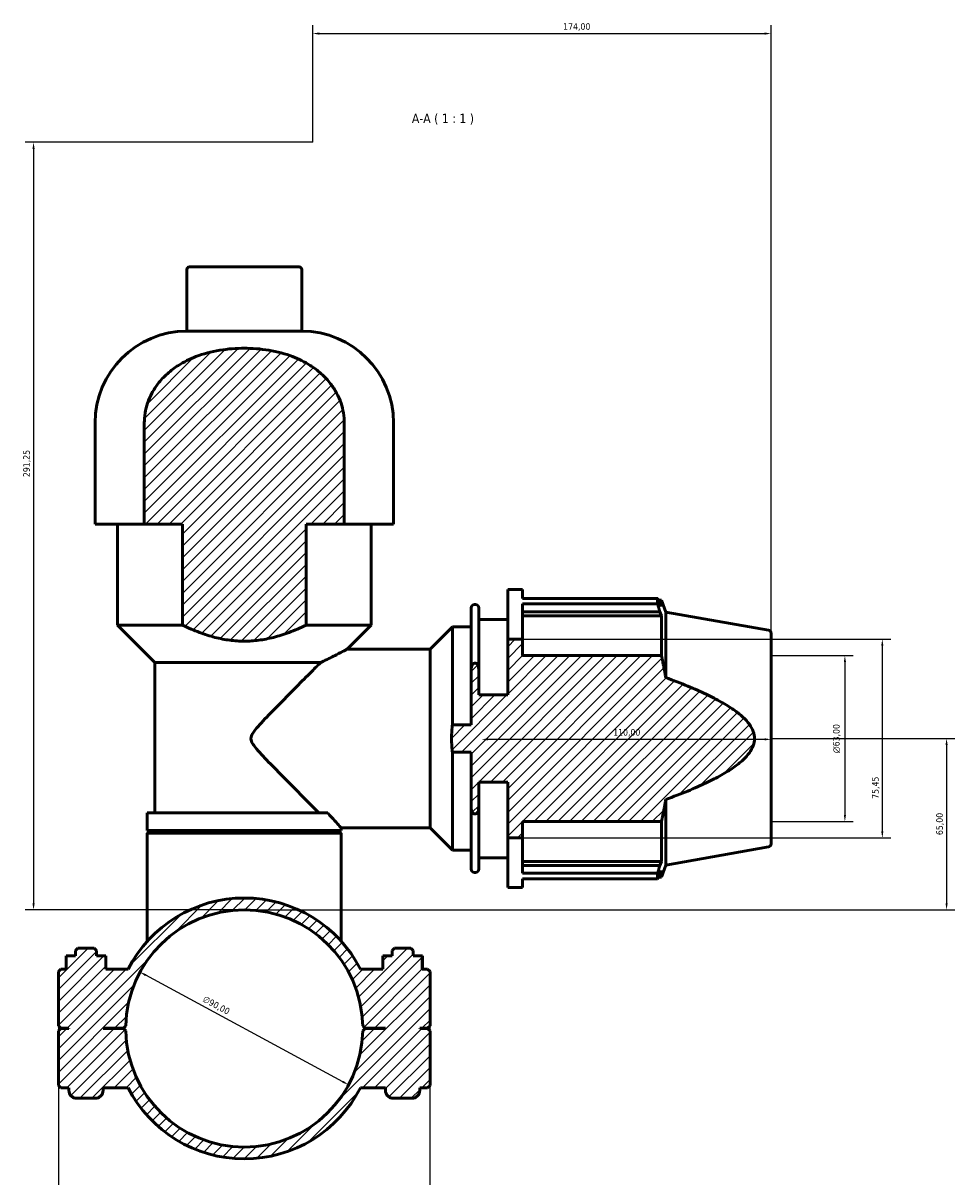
# Model space of a CAD drawing. Header units: millimetres. Extents: x 0 to 1057, y -24 to 1487.
# Tile 7 of 8: x 317 to 670, y 1049 to 1487. Entities that reach past the tile are written whole.
import ezdxf

# ---------------------------------------------------------------- set-up
doc = ezdxf.new("R2010")
doc.units = ezdxf.units.MM
for name, color, linetype, lineweight in [('Dimension (ISO)', 7, 'Continuous', 25), ('Hatch (ISO)', 7, 'Continuous', 18), ('Symbol (ISO)', 7, 'Continuous', 25), ('Visible (ISO)', 7, 'Continuous', 50)]:
    doc.layers.add(name, color=color, linetype=linetype, lineweight=lineweight)
doc.styles.add('Label Text (ISO)', font='tahoma.ttf')
doc.styles.add('Note Text (ISO)', font='tahoma.ttf')
doc.dimstyles.new('Default (ISO)', dxfattribs={"dimtxt": 2.5, "dimasz": 2.5, "dimexe": 3.175, "dimexo": 0, "dimgap": 0.762, "dimtad": 1, "dimrnd": 1e-08, "dimzin": 0, "dimtxsty": 'Note Text (ISO)', "dimcen": 0.09, "dimdle": 10, "dimclrd": 256, "dimclre": 256, "dimclrt": 232, "dimazin": 0, "dimtfac": 1.40208, "dimtmove": 0, "dimatfit": 3, "dimfxl": 1, "dimtolj": 1, "dimtzin": 0, "dimlwd": -1, "dimlwe": -1, "dimarcsym": 0})

# ---------------------------------------------------------------- blocks, each defined once
blk = doc.blocks.new('*D7')
at = {"layer": 'Defpoints', "color": 0, "transparency": 16777216}
for p in [(360.94, 1126.93), (440.12, 1084.13)]:
    blk.add_point(p, dxfattribs=at)
at = {"layer": 'Dimension (ISO)', "transparency": 16777216}
blk.add_line((437.92, 1085.32), (363.14, 1125.74), dxfattribs=at)
blk.add_arc((400.53, 1105.53), 45, 123.6824, 155.6469, dxfattribs=at)
for points in [[(363.34, 1126.11), (362.94, 1125.37), (360.94, 1126.93)], [(438.12, 1085.68), (437.72, 1084.95), (440.12, 1084.13)]]:
    blk.add_solid(points, dxfattribs=at)
at = {"layer": 'Dimension (ISO)', "color": 232, "true_color": 0xca0064, "transparency": 16777216, "insert": (385.68, 1118.08), "char_height": 2.5, "attachment_point": 1, "rotation": 331.6046, "style": 'Note Text (ISO)'}
blk.add_mtext('\\A1;∅90,00', dxfattribs=at)
blk = doc.blocks.new('*D8')
at = {"layer": 'Defpoints', "color": 0, "transparency": 16777216}
for p in [(426.53, 1441.78), (320.53, 1150.53), (400.54, 1150.53)]:
    blk.add_point(p, dxfattribs=at)
at = {"layer": 'Dimension (ISO)', "transparency": 16777216}
for p, q in [((426.53, 1441.78), (317.36, 1441.78)), ((320.53, 1439.28), (320.53, 1153.03)), ((400.54, 1150.53), (317.36, 1150.53))]:
    blk.add_line(p, q, dxfattribs=at)
for points in [[(320.11, 1439.28), (320.95, 1439.28), (320.53, 1441.78)], [(320.11, 1153.03), (320.95, 1153.03), (320.53, 1150.53)]]:
    blk.add_solid(points, dxfattribs=at)
at = {"layer": 'Dimension (ISO)', "color": 232, "true_color": 0xca0064, "transparency": 16777216, "insert": (316.6, 1314.75), "char_height": 2.5, "attachment_point": 1, "rotation": 90, "style": 'Note Text (ISO)'}
blk.add_mtext('\\A1;291,25', dxfattribs=at)
blk = doc.blocks.new('*D9')
at = {"layer": 'Defpoints', "color": 0, "transparency": 16777216}
for p in [(600.53, 1215.53), (400.54, 1150.53), (667.13, 1150.53)]:
    blk.add_point(p, dxfattribs=at)
at = {"layer": 'Dimension (ISO)', "transparency": 16777216}
for p, q in [((600.53, 1215.53), (670.3, 1215.53)), ((667.13, 1213.03), (667.13, 1153.03)), ((400.54, 1150.53), (670.3, 1150.53))]:
    blk.add_line(p, q, dxfattribs=at)
for points in [[(666.71, 1213.03), (667.55, 1213.03), (667.13, 1215.53)], [(666.71, 1153.03), (667.55, 1153.03), (667.13, 1150.53)]]:
    blk.add_solid(points, dxfattribs=at)
at = {"layer": 'Dimension (ISO)', "color": 232, "true_color": 0xca0064, "transparency": 16777216, "insert": (663.2, 1178.9), "char_height": 2.5, "attachment_point": 1, "rotation": 90, "style": 'Note Text (ISO)'}
blk.add_mtext('\\A1;65,00', dxfattribs=at)
blk = doc.blocks.new('*D10')
at = {"layer": 'Defpoints', "color": 0, "transparency": 16777216}
for p in [(490.53, 1215.53), (490.53, 1215.23), (600.53, 1215.53)]:
    blk.add_point(p, dxfattribs=at)
at = {"layer": 'Dimension (ISO)', "transparency": 16777216}
blk.add_line((598.03, 1215.23), (493.03, 1215.23), dxfattribs=at)
for points in [[(493.03, 1215.64), (493.03, 1214.81), (490.53, 1215.23)], [(598.03, 1215.64), (598.03, 1214.81), (600.53, 1215.23)]]:
    blk.add_solid(points, dxfattribs=at)
at = {"layer": 'Dimension (ISO)', "color": 232, "true_color": 0xca0064, "transparency": 16777216, "insert": (540.58, 1219.16), "char_height": 2.5, "attachment_point": 1, "style": 'Note Text (ISO)'}
blk.add_mtext('\\A1;110,00', dxfattribs=at)
blk = doc.blocks.new('*D11')
at = {"layer": 'Defpoints', "color": 0, "transparency": 16777216}
for p in [(600.53, 1247.03), (600.53, 1184.03), (628.53, 1184.03)]:
    blk.add_point(p, dxfattribs=at)
at = {"layer": 'Dimension (ISO)', "transparency": 16777216}
for p, q in [((600.53, 1247.03), (631.71, 1247.03)), ((628.53, 1244.53), (628.53, 1186.53)), ((600.53, 1184.03), (631.71, 1184.03))]:
    blk.add_line(p, q, dxfattribs=at)
for points in [[(628.12, 1244.53), (628.95, 1244.53), (628.53, 1247.03)], [(628.12, 1186.53), (628.95, 1186.53), (628.53, 1184.03)]]:
    blk.add_solid(points, dxfattribs=at)
at = {"layer": 'Dimension (ISO)', "color": 232, "true_color": 0xca0064, "transparency": 16777216, "insert": (624.01, 1209.98), "char_height": 2.5, "attachment_point": 1, "rotation": 90, "style": 'Note Text (ISO)'}
blk.add_mtext('\\A1;\\fAIGDT|b0|i0;\\H2.5000;\\ln\\fTahoma|b0|i0;\\H2.5000;63,00', dxfattribs=at)
blk = doc.blocks.new('*D12')
at = {"layer": 'Defpoints', "color": 0, "transparency": 16777216}
for p in [(506.18, 1253.26), (506.18, 1177.81), (642.74, 1177.81)]:
    blk.add_point(p, dxfattribs=at)
at = {"layer": 'Dimension (ISO)', "transparency": 16777216}
for p, q in [((506.18, 1253.26), (645.91, 1253.26)), ((642.74, 1250.76), (642.74, 1180.31)), ((506.18, 1177.81), (645.91, 1177.81))]:
    blk.add_line(p, q, dxfattribs=at)
for points in [[(642.32, 1250.76), (643.15, 1250.76), (642.74, 1253.26)], [(642.32, 1180.31), (643.15, 1180.31), (642.74, 1177.81)]]:
    blk.add_solid(points, dxfattribs=at)
at = {"layer": 'Dimension (ISO)', "color": 232, "true_color": 0xca0064, "transparency": 16777216, "insert": (638.85, 1192.65), "char_height": 2.5, "attachment_point": 1, "rotation": 90, "style": 'Note Text (ISO)'}
blk.add_mtext('\\A1;75,45', dxfattribs=at)
blk = doc.blocks.new('*D13')
at = {"layer": 'Defpoints', "color": 0, "transparency": 16777216}
for p in [(330.03, 1106.48), (471.03, 1106.48), (330.03, 976.48)]:
    blk.add_point(p, dxfattribs=at)
at = {"layer": 'Dimension (ISO)', "transparency": 16777216}
for p, q in [((330.03, 1106.48), (330.03, 973.31)), ((471.03, 1106.48), (471.03, 973.31)), ((468.53, 976.48), (332.53, 976.48))]:
    blk.add_line(p, q, dxfattribs=at)
for points in [[(332.53, 976.9), (332.53, 976.06), (330.03, 976.48)], [(468.53, 976.9), (468.53, 976.06), (471.03, 976.48)]]:
    blk.add_solid(points, dxfattribs=at)
at = {"layer": 'Dimension (ISO)', "color": 232, "true_color": 0xca0064, "transparency": 16777216, "insert": (343.58, 980.41), "char_height": 2.5, "attachment_point": 1, "style": 'Note Text (ISO)'}
blk.add_mtext('\\A1;141,00', dxfattribs=at)
blk = doc.blocks.new('*D15')
at = {"layer": 'Defpoints', "color": 0, "transparency": 16777216}
for p in [(600.53, 1483.04), (426.53, 1441.78), (600.53, 1247.03)]:
    blk.add_point(p, dxfattribs=at)
at = {"layer": 'Dimension (ISO)', "transparency": 16777216}
for p, q in [((426.53, 1441.78), (426.53, 1486.21)), ((600.53, 1247.03), (600.53, 1486.21)), ((429.03, 1483.04), (598.03, 1483.04))]:
    blk.add_line(p, q, dxfattribs=at)
for points in [[(429.03, 1483.46), (429.03, 1482.62), (426.53, 1483.04)], [(598.03, 1483.46), (598.03, 1482.62), (600.53, 1483.04)]]:
    blk.add_solid(points, dxfattribs=at)
at = {"layer": 'Dimension (ISO)', "color": 232, "true_color": 0xca0064, "transparency": 16777216, "insert": (521.58, 1486.97), "char_height": 2.5, "attachment_point": 1, "style": 'Note Text (ISO)'}
blk.add_mtext('\\A1;174,00', dxfattribs=at)

msp = doc.modelspace()

# ---------------------------------------------------------------- hatches: boundary and pattern name
at = {"layer": 'Hatch (ISO)'}
h = msp.add_hatch(dxfattribs=at)
h.set_pattern_fill('ANSI31', color=256, scale=25.4, style=0)
h.set_pattern_definition([(45, (0, 0), (-2.245064, 2.245064), [])])
edge = h.paths.add_edge_path()
edge.add_spline(control_points=[(377.076, 1258.588), (400.531, 1247.165), (423.986, 1258.588)], knot_values=[0, 0, 0, 4.8469029, 4.8469029, 4.8469029], weights=[1, 1.1449795, 1], degree=2, periodic=0)
edge.add_line((423.986, 1258.588), (423.986, 1296.931))
edge.add_line((423.986, 1296.931), (438.49, 1296.931))
edge.add_line((438.49, 1296.931), (438.49, 1335.274))
edge.add_spline(control_points=[(438.49, 1335.274), (438.49, 1336.477), (438.391, 1337.794), (437.962, 1340.389), (437.633, 1341.668), (436.83, 1344.053), (436.263, 1345.377), (434.902, 1347.904), (434.107, 1349.107), (432.305, 1351.455), (431.082, 1352.784), (428.403, 1355.186), (426.948, 1356.26), (424.572, 1357.768), (423.456, 1358.4), (421.162, 1359.538), (419.983, 1360.046), (416.145, 1361.514), (413.033, 1362.349), (406.696, 1363.407), (403.474, 1363.638), (397.589, 1363.638), (394.366, 1363.407), (388.03, 1362.349), (384.917, 1361.514), (381.079, 1360.046), (379.901, 1359.538), (377.606, 1358.4), (376.49, 1357.768), (374.114, 1356.26), (372.66, 1355.186), (369.981, 1352.784), (368.758, 1351.455), (366.955, 1349.107), (366.161, 1347.904), (364.799, 1345.377), (364.233, 1344.053), (363.43, 1341.668), (363.1, 1340.389), (362.672, 1337.794), (362.572, 1336.477), (362.572, 1335.274)], knot_values=[4.9635401, 4.9635401, 4.9635401, 4.9635401, 5.3244552, 5.3244552, 5.6853703, 5.6853703, 6.0792499, 6.0792499, 6.4731296, 6.4731296, 6.9672338, 6.9672338, 7.461338, 7.461338, 7.8114333, 7.8114333, 8.1615285, 8.1615285, 9.0443044, 9.0443044, 9.9270803, 9.9270803, 10.8098562, 10.8098562, 11.692632, 11.692632, 12.0427273, 12.0427273, 12.3928225, 12.3928225, 12.8869268, 12.8869268, 13.381031, 13.381031, 13.7749106, 13.7749106, 14.1687903, 14.1687903, 14.5297054, 14.5297054, 14.8906204, 14.8906204, 14.8906204, 14.8906204], degree=3, periodic=0)
edge.add_line((362.572, 1335.274), (362.572, 1296.931))
edge.add_line((362.572, 1296.931), (377.076, 1296.931))
edge.add_line((377.076, 1296.931), (377.076, 1258.588))
edge = h.paths.add_edge_path()
edge.add_spline(control_points=[(479.531, 1220.69), (478.903, 1215.531), (479.531, 1210.372)], knot_values=[0, 0, 0, 1.033711, 1.033711, 1.033711], weights=[1, 1.0074943, 1], degree=2, periodic=0)
edge.add_line((479.531, 1210.372), (486.674, 1210.372))
edge.add_line((486.674, 1210.372), (486.674, 1189.26))
edge.add_spline(control_points=[(486.674, 1189.26), (486.674, 1188.722), (486.783, 1188.086), (487.149, 1187.423), (487.311, 1187.216), (487.558, 1187.052), (487.642, 1187.01), (487.783, 1186.966), (487.865, 1186.953), (487.934, 1186.953)], knot_values=[-0.2713114, -0.2713114, -0.2713114, -0.2713114, -0.1098914, -0.1098914, -0.0441717, -0.0441717, -0.0207798, -0.0207798, 0, 0, 0, 0], degree=3, periodic=0)
edge.add_line((487.934, 1186.953), (488.271, 1186.953))
edge.add_spline(control_points=[(488.271, 1186.953), (488.399, 1186.953), (488.545, 1186.997), (488.807, 1187.147), (488.953, 1187.298), (489.198, 1187.647), (489.316, 1187.925), (489.482, 1188.5), (489.531, 1188.914), (489.531, 1189.26)], knot_values=[0, 0, 0, 0, 0.0382137, 0.0382137, 0.090668, 0.090668, 0.1661868, 0.1661868, 0.2702459, 0.2702459, 0.2702459, 0.2702459], degree=3, periodic=0)
edge.add_line((489.531, 1189.26), (489.531, 1198.978))
edge.add_line((489.531, 1198.978), (500.531, 1198.978))
edge.add_line((500.531, 1198.978), (500.531, 1177.805))
edge.add_line((500.531, 1177.805), (506.181, 1177.805))
edge.add_line((506.181, 1177.805), (506.181, 1184.036))
edge.add_line((506.181, 1184.036), (558.878, 1184.036))
edge.add_spline(control_points=[(558.878, 1184.036), (559.831, 1188.404), (560.531, 1192.395)], knot_values=[0.6068888, 0.6068888, 0.6068888, 1.4915869, 1.4915869, 1.4915869], weights=[1.0047736, 1.0058662, 1], degree=2, periodic=0)
edge.add_spline(control_points=[(560.531, 1192.395), (623.77, 1215.531), (560.531, 1238.667)], knot_values=[0, 0, 0, 8.1764742, 8.1764742, 8.1764742], weights=[1, 1.1413057, 1], degree=2, periodic=0)
edge.add_spline(control_points=[(560.531, 1238.667), (559.831, 1242.658), (558.878, 1247.026)], knot_values=[0, 0, 0, 0.8846981, 0.8846981, 0.8846981], weights=[1, 1.0058662, 1.0047736], degree=2, periodic=0)
edge.add_line((558.878, 1247.026), (506.181, 1247.026))
edge.add_line((506.181, 1247.026), (506.181, 1253.257))
edge.add_line((506.181, 1253.257), (500.531, 1253.257))
edge.add_line((500.531, 1253.257), (500.531, 1232.084))
edge.add_line((500.531, 1232.084), (489.531, 1232.084))
edge.add_line((489.531, 1232.084), (489.531, 1241.801))
edge.add_spline(control_points=[(489.531, 1241.801), (489.531, 1242.148), (489.482, 1242.562), (489.316, 1243.137), (489.198, 1243.415), (488.953, 1243.764), (488.807, 1243.915), (488.545, 1244.065), (488.399, 1244.109), (488.271, 1244.109)], knot_values=[-0.2702459, -0.2702459, -0.2702459, -0.2702459, -0.1661868, -0.1661868, -0.090668, -0.090668, -0.0382137, -0.0382137, 0, 0, 0, 0], degree=3, periodic=0)
edge.add_line((488.271, 1244.109), (487.934, 1244.109))
edge.add_spline(control_points=[(487.934, 1244.109), (487.865, 1244.109), (487.783, 1244.096), (487.642, 1244.052), (487.558, 1244.01), (487.311, 1243.846), (487.149, 1243.639), (486.783, 1242.976), (486.674, 1242.34), (486.674, 1241.801)], knot_values=[0, 0, 0, 0, 0.0207798, 0.0207798, 0.0441717, 0.0441717, 0.1098914, 0.1098914, 0.2713114, 0.2713114, 0.2713114, 0.2713114], degree=3, periodic=0)
edge.add_line((486.674, 1241.801), (486.674, 1220.69))
edge.add_line((486.674, 1220.69), (479.531, 1220.69))
edge = h.paths.add_edge_path()
edge.add_line((330.031, 1106.481), (330.931, 1105.581))
edge.add_line((330.931, 1105.581), (333.931, 1105.581))
edge.add_line((333.931, 1105.581), (333.931, 1105.481))
edge.add_line((333.931, 1105.481), (330.931, 1105.481))
edge.add_line((330.931, 1105.481), (330.031, 1104.581))
edge.add_line((330.031, 1104.581), (330.031, 1083.931))
edge.add_line((330.031, 1083.931), (330.931, 1083.031))
edge.add_line((330.931, 1083.031), (333.931, 1083.031))
edge.add_line((333.931, 1083.031), (333.931, 1082.031))
edge.add_spline(control_points=[(333.931, 1082.031), (333.931, 1081.661), (334.018, 1081.225), (334.301, 1080.541), (334.548, 1080.171), (335.072, 1079.648), (335.441, 1079.401), (336.125, 1079.118), (336.561, 1079.031), (336.931, 1079.031)], knot_values=[0, 0, 0, 0, 0.1110711, 0.1110711, 0.2221434, 0.2221434, 0.3332178, 0.3332178, 0.4442973, 0.4442973, 0.4442973, 0.4442973], degree=3, periodic=0)
edge.add_line((336.931, 1079.031), (343.931, 1079.031))
edge.add_spline(control_points=[(343.931, 1079.031), (344.301, 1079.031), (344.737, 1079.118), (345.421, 1079.401), (345.791, 1079.648), (346.314, 1080.171), (346.561, 1080.541), (346.844, 1081.225), (346.931, 1081.661), (346.931, 1082.031)], knot_values=[-0.4442973, -0.4442973, -0.4442973, -0.4442973, -0.3332178, -0.3332178, -0.2221434, -0.2221434, -0.1110711, -0.1110711, 0, 0, 0, 0], degree=3, periodic=0)
edge.add_line((346.931, 1082.031), (346.931, 1083.031))
edge.add_line((346.931, 1083.031), (356.44, 1083.031))
edge.add_ellipse((400.531, 1105.531), major_axis=(-44.091, -22.5), ratio=1, start_angle=0, end_angle=125.92862)
edge.add_line((444.622, 1083.031), (454.131, 1083.031))
edge.add_line((454.131, 1083.031), (454.131, 1082.031))
edge.add_spline(control_points=[(454.131, 1082.031), (454.131, 1081.661), (454.218, 1081.225), (454.501, 1080.541), (454.748, 1080.171), (455.272, 1079.648), (455.641, 1079.401), (456.325, 1079.118), (456.761, 1079.031), (457.131, 1079.031)], knot_values=[0, 0, 0, 0, 0.1110711, 0.1110711, 0.2221434, 0.2221434, 0.3332178, 0.3332178, 0.4442973, 0.4442973, 0.4442973, 0.4442973], degree=3, periodic=0)
edge.add_line((457.131, 1079.031), (464.131, 1079.031))
edge.add_spline(control_points=[(464.131, 1079.031), (464.501, 1079.031), (464.937, 1079.118), (465.621, 1079.401), (465.991, 1079.648), (466.514, 1080.171), (466.761, 1080.541), (467.044, 1081.225), (467.131, 1081.661), (467.131, 1082.031)], knot_values=[-0.4442973, -0.4442973, -0.4442973, -0.4442973, -0.3332178, -0.3332178, -0.2221434, -0.2221434, -0.1110711, -0.1110711, 0, 0, 0, 0], degree=3, periodic=0)
edge.add_line((467.131, 1082.031), (467.131, 1083.031))
edge.add_line((467.131, 1083.031), (470.131, 1083.031))
edge.add_line((470.131, 1083.031), (471.031, 1083.931))
edge.add_line((471.031, 1083.931), (471.031, 1104.581))
edge.add_line((471.031, 1104.581), (470.131, 1105.481))
edge.add_line((470.131, 1105.481), (467.131, 1105.481))
edge.add_line((467.131, 1105.481), (467.131, 1105.581))
edge.add_line((467.131, 1105.581), (470.131, 1105.581))
edge.add_line((470.131, 1105.581), (471.031, 1106.481))
edge.add_line((471.031, 1106.481), (471.031, 1127.131))
edge.add_line((471.031, 1127.131), (470.131, 1128.031))
edge.add_line((470.131, 1128.031), (468.091, 1128.031))
edge.add_line((468.091, 1128.031), (468.091, 1133.031))
edge.add_line((468.091, 1133.031), (464.631, 1133.031))
edge.add_line((464.631, 1133.031), (464.631, 1135.131))
edge.add_line((464.631, 1135.131), (463.731, 1136.031))
edge.add_line((463.731, 1136.031), (457.531, 1136.031))
edge.add_line((457.531, 1136.031), (456.631, 1135.131))
edge.add_line((456.631, 1135.131), (456.631, 1133.031))
edge.add_line((456.631, 1133.031), (453.126, 1133.031))
edge.add_line((453.126, 1133.031), (453.126, 1128.031))
edge.add_line((453.126, 1128.031), (444.622, 1128.031))
edge.add_ellipse((400.531, 1105.531), major_axis=(44.091, 22.5), ratio=1, start_angle=0, end_angle=125.92862)
edge.add_line((356.44, 1128.031), (347.937, 1128.031))
edge.add_line((347.937, 1128.031), (347.937, 1133.031))
edge.add_line((347.937, 1133.031), (344.431, 1133.031))
edge.add_line((344.431, 1133.031), (344.431, 1135.131))
edge.add_line((344.431, 1135.131), (343.531, 1136.031))
edge.add_line((343.531, 1136.031), (337.331, 1136.031))
edge.add_line((337.331, 1136.031), (336.431, 1135.131))
edge.add_line((336.431, 1135.131), (336.431, 1133.031))
edge.add_line((336.431, 1133.031), (332.972, 1133.031))
edge.add_line((332.972, 1133.031), (332.972, 1128.031))
edge.add_line((332.972, 1128.031), (330.931, 1128.031))
edge.add_line((330.931, 1128.031), (330.031, 1127.131))
edge.add_line((330.031, 1127.131), (330.031, 1106.481))
edge = h.paths.add_edge_path(flags=0)
edge.add_ellipse((400.531, 1105.531), major_axis=(-44.99, 0.95), ratio=1, start_angle=182.41919, end_angle=360)
edge.add_line((355.541, 1106.481), (354.631, 1105.581))
edge.add_line((354.631, 1105.581), (346.931, 1105.581))
edge.add_line((346.931, 1105.581), (346.931, 1105.481))
edge.add_line((346.931, 1105.481), (354.631, 1105.481))
edge.add_line((354.631, 1105.481), (355.541, 1104.581))
edge.add_ellipse((400.531, 1105.531), major_axis=(44.99, -0.95), ratio=1, start_angle=182.41919, end_angle=360)
edge.add_line((445.521, 1104.581), (446.431, 1105.481))
edge.add_line((446.431, 1105.481), (454.131, 1105.481))
edge.add_line((454.131, 1105.481), (454.131, 1105.581))
edge.add_line((454.131, 1105.581), (446.431, 1105.581))
edge.add_line((446.431, 1105.581), (445.521, 1106.481))

# ---------------------------------------------------------------- linework, layer by layer
at = {"layer": 'Visible (ISO)'}
for p, q in [((378.732, 1370.131), (378.732, 1393.531)), ((379.732, 1394.531), (421.33, 1394.531)), ((422.33, 1370.131), (422.33, 1393.531)), ((422.33, 1370.131), (378.732, 1370.131)), ((343.875, 1296.931), (343.875, 1335.274)), ((362.572, 1335.274), (362.572, 1296.931)), ((438.49, 1296.931), (438.49, 1335.274)), ((457.187, 1296.931), (457.187, 1335.274)), ((362.572, 1296.931), (343.875, 1296.931)), ((352.374, 1258.588), (352.374, 1296.931)), ((362.572, 1296.931), (377.076, 1296.931)), ((377.076, 1296.931), (377.076, 1258.588)), ((423.986, 1258.588), (423.986, 1296.931)), ((423.986, 1296.931), (438.49, 1296.931)), ((457.187, 1296.931), (438.49, 1296.931)), ((448.689, 1258.588), (448.689, 1296.931)), ((500.531, 1253.257), (500.531, 1272.031)), ((500.531, 1272.031), (506.181, 1272.031)), ((506.181, 1268.693), (506.181, 1272.031)), ((487.934, 1266.381), (488.271, 1266.381)), ((506.181, 1268.693), (557.439, 1268.693)), ((557.439, 1266.65), (506.181, 1266.65)), ((506.181, 1253.257), (506.181, 1266.65)), ((557.439, 1266.65), (557.439, 1268.693)), ((557.797, 1268.076), (558.878, 1268.076)), ((558.878, 1265.644), (558.261, 1267.261)), ((560.531, 1263.534), (558.878, 1268.076)), ((558.878, 1265.644), (558.878, 1268.076)), ((486.674, 1241.801), (486.674, 1265.121)), ((489.531, 1265.121), (489.531, 1241.801)), ((506.181, 1263.642), (558.261, 1263.642)), ((506.181, 1262.139), (558.878, 1262.139)), ((558.261, 1263.642), (558.878, 1262.139)), ((558.878, 1247.026), (558.878, 1262.139)), ((560.531, 1238.667), (560.531, 1263.534)), ((599.49, 1256.665), (560.531, 1263.534)), ((377.076, 1258.588), (352.374, 1258.588)), ((366.538, 1244.424), (352.374, 1258.588)), ((448.689, 1258.588), (423.986, 1258.588)), ((439.532, 1249.431), (448.689, 1258.588)), ((471.056, 1249.431), (479.531, 1257.906)), ((479.531, 1220.69), (479.531, 1257.906)), ((479.531, 1257.906), (486.674, 1257.906)), ((489.531, 1260.731), (500.531, 1260.731)), ((506.181, 1253.257), (500.531, 1253.257)), ((500.531, 1253.257), (500.531, 1232.084)), ((506.181, 1247.026), (506.181, 1253.257)), ((600.531, 1255.424), (600.531, 1175.638)), ((439.532, 1249.431), (471.056, 1249.431)), ((471.056, 1181.631), (471.056, 1249.431)), ((429.534, 1244.424), (366.538, 1244.424)), ((366.538, 1187.298), (366.538, 1244.424)), ((488.271, 1244.109), (487.934, 1244.109)), ((558.878, 1247.026), (506.181, 1247.026)), ((486.674, 1241.801), (486.674, 1220.69)), ((489.531, 1232.084), (489.531, 1241.801)), ((500.531, 1232.084), (489.531, 1232.084)), ((486.674, 1220.69), (479.531, 1220.69)), ((479.531, 1210.372), (486.674, 1210.372)), ((479.531, 1173.156), (479.531, 1210.372)), ((486.674, 1210.372), (486.674, 1189.26)), ((489.531, 1189.26), (489.531, 1198.978)), ((489.531, 1198.978), (500.531, 1198.978)), ((500.531, 1198.978), (500.531, 1177.805)), ((560.531, 1167.528), (560.531, 1192.395)), ((432.219, 1187.298), (363.705, 1187.298)), ((363.705, 1180.631), (363.705, 1187.298)), ((486.674, 1165.941), (486.674, 1189.26)), ((487.934, 1186.953), (488.271, 1186.953)), ((489.531, 1189.26), (489.531, 1165.941)), ((506.181, 1177.805), (506.181, 1184.036)), ((506.181, 1184.036), (558.878, 1184.036)), ((558.878, 1168.923), (558.878, 1184.036)), ((437.358, 1180.631), (363.705, 1180.631)), ((364.605, 1180.531), (363.705, 1179.631)), ((437.358, 1179.631), (363.705, 1179.631)), ((363.705, 1138.608), (363.705, 1179.631)), ((364.605, 1180.531), (436.458, 1180.531)), ((372.203, 1180.531), (372.203, 1180.631)), ((428.859, 1180.531), (428.859, 1180.631)), ((436.458, 1180.531), (437.358, 1179.631)), ((437.358, 1180.631), (437.358, 1181.631)), ((437.358, 1181.631), (471.056, 1181.631)), ((437.358, 1138.608), (437.358, 1179.631)), ((471.056, 1181.631), (479.531, 1173.156)), ((500.531, 1177.805), (506.181, 1177.805)), ((500.531, 1159.031), (500.531, 1177.805)), ((506.181, 1164.412), (506.181, 1177.805)), ((599.49, 1174.397), (560.531, 1167.528)), ((479.531, 1173.156), (486.674, 1173.156)), ((489.531, 1170.331), (500.531, 1170.331)), ((487.934, 1164.681), (488.271, 1164.681)), ((506.181, 1168.923), (558.878, 1168.923)), ((558.261, 1167.419), (506.181, 1167.419)), ((558.878, 1168.923), (558.261, 1167.419)), ((558.261, 1163.801), (558.878, 1165.418)), ((560.531, 1167.528), (558.878, 1162.986)), ((558.878, 1162.986), (558.878, 1165.418)), ((506.181, 1164.412), (557.439, 1164.412)), ((557.439, 1162.369), (506.181, 1162.369)), ((506.181, 1159.031), (506.181, 1162.369)), ((557.439, 1162.369), (557.439, 1164.412)), ((557.797, 1162.986), (558.878, 1162.986)), ((500.531, 1159.031), (506.181, 1159.031)), ((337.331, 1136.031), (336.431, 1135.131)), ((337.331, 1136.031), (336.431, 1135.131)), ((336.431, 1135.131), (336.431, 1133.031)), ((336.431, 1135.131), (336.431, 1135.131)), ((336.431, 1133.031), (336.431, 1135.131)), ((343.531, 1136.031), (337.331, 1136.031)), ((337.331, 1136.031), (337.331, 1136.031)), ((344.431, 1135.131), (343.531, 1136.031)), ((343.531, 1136.031), (343.531, 1136.031)), ((343.531, 1136.031), (344.431, 1135.131)), ((344.431, 1133.031), (344.431, 1135.131)), ((344.431, 1135.131), (344.431, 1135.131)), ((344.431, 1133.031), (344.431, 1135.131)), ((457.531, 1136.031), (456.631, 1135.131)), ((457.531, 1136.031), (456.631, 1135.131)), ((456.631, 1135.131), (456.631, 1133.031)), ((456.631, 1135.131), (456.631, 1135.131)), ((456.631, 1135.131), (456.631, 1133.031)), ((463.731, 1136.031), (457.531, 1136.031)), ((457.531, 1136.031), (457.531, 1136.031)), ((464.631, 1135.131), (463.731, 1136.031)), ((463.731, 1136.031), (463.731, 1136.031)), ((463.731, 1136.031), (464.631, 1135.131)), ((464.631, 1133.031), (464.631, 1135.131)), ((464.631, 1135.131), (464.631, 1135.131)), ((464.631, 1135.131), (464.631, 1133.031)), ((332.926, 1133.031), (332.972, 1133.031)), ((332.926, 1128.031), (332.926, 1133.031)), ((336.431, 1133.031), (332.972, 1133.031)), ((332.972, 1133.031), (332.972, 1128.031)), ((347.937, 1133.031), (344.431, 1133.031)), ((347.937, 1128.031), (347.937, 1133.031)), ((456.631, 1133.031), (453.126, 1133.031)), ((453.126, 1128.031), (453.126, 1133.031)), ((468.091, 1133.031), (464.631, 1133.031)), ((468.091, 1128.031), (468.091, 1133.031)), ((468.137, 1133.031), (468.091, 1133.031)), ((468.137, 1128.031), (468.137, 1133.031)), ((330.931, 1128.031), (330.031, 1127.131)), ((330.031, 1127.131), (330.031, 1106.481)), ((332.972, 1128.031), (330.931, 1128.031)), ((356.44, 1128.031), (347.937, 1128.031)), ((453.126, 1128.031), (444.622, 1128.031)), ((470.131, 1128.031), (468.091, 1128.031)), ((471.031, 1127.131), (470.131, 1128.031)), ((471.031, 1106.481), (471.031, 1127.131)), ((330.031, 1106.481), (330.931, 1105.581)), ((330.931, 1105.481), (330.031, 1104.581)), ((330.031, 1104.581), (330.031, 1083.931)), ((330.931, 1105.581), (333.931, 1105.581)), ((333.931, 1105.481), (330.931, 1105.481)), ((333.931, 1105.581), (333.931, 1105.481)), ((333.931, 1105.481), (333.931, 1105.581)), ((346.931, 1105.481), (346.931, 1105.581)), ((346.931, 1105.581), (354.631, 1105.581)), ((346.931, 1105.481), (346.931, 1105.581)), ((354.631, 1105.481), (346.931, 1105.481)), ((354.631, 1105.581), (355.541, 1106.481)), ((355.541, 1104.581), (354.631, 1105.481)), ((445.521, 1106.481), (446.431, 1105.581)), ((446.431, 1105.481), (445.521, 1104.581)), ((446.431, 1105.581), (454.131, 1105.581)), ((454.131, 1105.481), (446.431, 1105.481)), ((454.131, 1105.581), (454.131, 1105.481)), ((454.131, 1105.581), (454.131, 1105.481)), ((467.131, 1105.481), (467.131, 1105.581)), ((467.131, 1105.581), (470.131, 1105.581)), ((467.131, 1105.581), (467.131, 1105.481)), ((470.131, 1105.481), (467.131, 1105.481)), ((470.131, 1105.581), (471.031, 1106.481)), ((471.031, 1104.581), (470.131, 1105.481)), ((471.031, 1083.931), (471.031, 1104.581)), ((330.031, 1083.931), (330.931, 1083.031)), ((330.931, 1083.031), (333.931, 1083.031)), ((333.931, 1083.031), (333.931, 1082.031)), ((333.931, 1082.031), (333.931, 1083.031)), ((346.931, 1082.031), (346.931, 1083.031)), ((346.931, 1083.031), (356.44, 1083.031)), ((346.931, 1082.031), (346.931, 1083.031)), ((444.622, 1083.031), (454.131, 1083.031)), ((454.131, 1083.031), (454.131, 1082.031)), ((454.131, 1083.031), (454.131, 1082.031)), ((467.131, 1082.031), (467.131, 1083.031)), ((467.131, 1083.031), (470.131, 1083.031)), ((467.131, 1083.031), (467.131, 1082.031)), ((470.131, 1083.031), (471.031, 1083.931)), ((336.931, 1079.031), (343.931, 1079.031)), ((457.131, 1079.031), (464.131, 1079.031))]:
    msp.add_line(p, q, dxfattribs=at)
for centre, radius, start, end in [((379.732, 1393.531), 1, 90, 180), ((421.33, 1393.531), 1, 0, 90), ((378.732, 1335.274), 34.857, 90, 180), ((422.33, 1335.274), 34.857, 0, 90), ((487.934, 1265.121), 1.26, 90, 180), ((488.271, 1265.121), 1.26, 0, 90), ((599.271, 1255.424), 1.26, 0, 80), ((599.271, 1175.638), 1.26, 280, 0), ((487.934, 1165.941), 1.26, 180, 270), ((488.271, 1165.941), 1.26, 270, 0), ((400.531, 1105.531), 49.5, 27.03569, 152.96431), ((400.531, 1105.531), 45, 1.2096, 178.7904), ((400.531, 1105.531), 45, 181.2096, 358.7904), ((336.931, 1082.031), 3, 180, 270), ((343.931, 1082.031), 3, 270, 0), ((400.531, 1105.531), 49.5, 207.03569, 332.96431), ((457.131, 1082.031), 3, 180, 270), ((464.131, 1082.031), 3, 270, 0)]:
    msp.add_arc(centre, radius, start, end, dxfattribs=at)
for points, knots in [([(438.49, 1335.274), (438.49, 1336.477), (438.391, 1337.794), (437.962, 1340.389), (437.633, 1341.668), (436.83, 1344.053), (436.263, 1345.377), (434.902, 1347.904), (434.107, 1349.107), (432.305, 1351.455), (431.082, 1352.784), (428.403, 1355.186), (426.948, 1356.26), (424.572, 1357.768), (423.456, 1358.4), (421.162, 1359.538), (419.983, 1360.046), (416.145, 1361.514), (413.033, 1362.349), (406.696, 1363.407), (403.474, 1363.638), (397.589, 1363.638), (394.366, 1363.407), (388.03, 1362.349), (384.917, 1361.514), (381.079, 1360.046), (379.901, 1359.538), (377.606, 1358.4), (376.49, 1357.768), (374.114, 1356.26), (372.66, 1355.186), (369.981, 1352.784), (368.758, 1351.455), (366.955, 1349.107), (366.161, 1347.904), (364.799, 1345.377), (364.233, 1344.053), (363.43, 1341.668), (363.1, 1340.389), (362.672, 1337.794), (362.572, 1336.477), (362.572, 1335.274)], [4.9635401, 4.9635401, 4.9635401, 4.9635401, 5.3244552, 5.3244552, 5.6853703, 5.6853703, 6.0792499, 6.0792499, 6.4731296, 6.4731296, 6.9672338, 6.9672338, 7.461338, 7.461338, 7.8114333, 7.8114333, 8.1615285, 8.1615285, 9.0443044, 9.0443044, 9.9270803, 9.9270803, 10.8098562, 10.8098562, 11.692632, 11.692632, 12.0427273, 12.0427273, 12.3928225, 12.3928225, 12.8869268, 12.8869268, 13.381031, 13.381031, 13.7749106, 13.7749106, 14.1687903, 14.1687903, 14.5297054, 14.5297054, 14.8906204, 14.8906204, 14.8906204, 14.8906204]), ([(439.532, 1249.431), (439.532, 1249.431), (439.444, 1249.384), (439.078, 1249.189), (438.8, 1249.041), (437.719, 1248.47), (436.657, 1247.914), (434.164, 1246.645), (432.46, 1245.796), (430.232, 1244.747), (429.885, 1244.586), (429.534, 1244.424)], [5.1012779, 5.1012779, 5.1012779, 5.1012779, 5.4078643, 5.4078643, 5.7144508, 5.7144508, 6.3276236, 6.3276236, 7.043055, 7.043055, 7.1722852, 7.1722852, 7.1722852, 7.1722852]), ([(429.534, 1244.424), (429.203, 1244.091), (428.859, 1243.747), (427.3, 1242.181), (425.978, 1240.853), (422.821, 1237.679), (420.843, 1235.688), (416.788, 1231.593), (414.709, 1229.489), (410.719, 1225.411), (408.783, 1223.422), (406.189, 1220.609), (405.382, 1219.714), (404.288, 1218.331), (403.947, 1217.873), (403.498, 1217.109), (403.36, 1216.844), (403.139, 1216.251), (403.052, 1215.925), (403.052, 1215.137), (403.139, 1214.811), (403.36, 1214.218), (403.498, 1213.952), (403.947, 1213.189), (404.288, 1212.731), (405.382, 1211.348), (406.189, 1210.453), (408.783, 1207.64), (410.719, 1205.651), (414.709, 1201.572), (416.788, 1199.469), (420.843, 1195.374), (422.821, 1193.383), (425.978, 1190.208), (427.3, 1188.881), (428.631, 1187.544), (428.755, 1187.42), (428.877, 1187.298)], [8.4840514, 8.4840514, 8.4840514, 8.4840514, 8.6892577, 8.6892577, 9.3902658, 9.3902658, 10.335816, 10.335816, 11.2813662, 11.2813662, 12.2269163, 12.2269163, 12.6996914, 12.6996914, 12.936079, 12.936079, 13.0542727, 13.0542727, 13.1724665, 13.1724665, 13.2906603, 13.2906603, 13.4088541, 13.4088541, 13.6452416, 13.6452416, 14.1180167, 14.1180167, 15.0635669, 15.0635669, 16.009117, 16.009117, 16.9546672, 16.9546672, 17.6556753, 17.6556753, 17.7282027, 17.7282027, 17.7282027, 17.7282027]), ([(487.934, 1244.109), (487.865, 1244.109), (487.783, 1244.096), (487.642, 1244.052), (487.558, 1244.01), (487.311, 1243.846), (487.149, 1243.639), (486.783, 1242.976), (486.674, 1242.34), (486.674, 1241.801)], [0, 0, 0, 0, 0.02077985, 0.02077985, 0.04417168, 0.04417168, 0.1098914, 0.1098914, 0.2713114, 0.2713114, 0.2713114, 0.2713114]), ([(489.531, 1241.801), (489.531, 1242.148), (489.482, 1242.562), (489.316, 1243.137), (489.198, 1243.415), (488.953, 1243.764), (488.807, 1243.915), (488.545, 1244.065), (488.399, 1244.109), (488.271, 1244.109)], [-0.27024593, -0.27024593, -0.27024593, -0.27024593, -0.16618679, -0.16618679, -0.09066797, -0.09066797, -0.0382137, -0.0382137, 0, 0, 0, 0]), ([(432.219, 1187.298), (433.192, 1186.205), (434.076, 1185.226), (435.632, 1183.512), (436.276, 1182.808), (437.139, 1181.868), (437.358, 1181.631), (437.358, 1181.631)], [15.3126151, 15.3126151, 15.3126151, 15.3126151, 15.9419213, 15.9419213, 16.6305285, 16.6305285, 17.3191356, 17.3191356, 17.3191356, 17.3191356]), ([(486.674, 1189.26), (486.674, 1188.722), (486.783, 1188.086), (487.149, 1187.423), (487.311, 1187.216), (487.558, 1187.052), (487.642, 1187.01), (487.783, 1186.966), (487.865, 1186.953), (487.934, 1186.953)], [-0.2713114, -0.2713114, -0.2713114, -0.2713114, -0.1098914, -0.1098914, -0.04417168, -0.04417168, -0.02077985, -0.02077985, 0, 0, 0, 0]), ([(488.271, 1186.953), (488.399, 1186.953), (488.545, 1186.997), (488.807, 1187.147), (488.953, 1187.298), (489.198, 1187.647), (489.316, 1187.925), (489.482, 1188.5), (489.531, 1188.914), (489.531, 1189.26)], [0, 0, 0, 0, 0.0382137, 0.0382137, 0.09066797, 0.09066797, 0.16618679, 0.16618679, 0.27024593, 0.27024593, 0.27024593, 0.27024593]), ([(333.931, 1082.031), (333.931, 1081.661), (334.018, 1081.225), (334.301, 1080.541), (334.548, 1080.171), (335.072, 1079.648), (335.441, 1079.401), (336.125, 1079.118), (336.561, 1079.031), (336.931, 1079.031)], [0, 0, 0, 0, 0.11107114, 0.11107114, 0.22214335, 0.22214335, 0.33321782, 0.33321782, 0.44429733, 0.44429733, 0.44429733, 0.44429733]), ([(343.931, 1079.031), (344.301, 1079.031), (344.737, 1079.118), (345.421, 1079.401), (345.791, 1079.648), (346.314, 1080.171), (346.561, 1080.541), (346.844, 1081.225), (346.931, 1081.661), (346.931, 1082.031)], [-0.44429733, -0.44429733, -0.44429733, -0.44429733, -0.33321782, -0.33321782, -0.22214335, -0.22214335, -0.11107114, -0.11107114, 0, 0, 0, 0]), ([(454.131, 1082.031), (454.131, 1081.661), (454.218, 1081.225), (454.501, 1080.541), (454.748, 1080.171), (455.272, 1079.648), (455.641, 1079.401), (456.325, 1079.118), (456.761, 1079.031), (457.131, 1079.031)], [0, 0, 0, 0, 0.11107114, 0.11107114, 0.22214335, 0.22214335, 0.33321782, 0.33321782, 0.44429733, 0.44429733, 0.44429733, 0.44429733]), ([(464.131, 1079.031), (464.501, 1079.031), (464.937, 1079.118), (465.621, 1079.401), (465.991, 1079.648), (466.514, 1080.171), (466.761, 1080.541), (467.044, 1081.225), (467.131, 1081.661), (467.131, 1082.031)], [-0.44429733, -0.44429733, -0.44429733, -0.44429733, -0.33321782, -0.33321782, -0.22214335, -0.22214335, -0.11107114, -0.11107114, 0, 0, 0, 0])]:
    msp.add_open_spline(points, degree=3, knots=knots, dxfattribs=at)
for points, weights in [([(557.439, 1268.693), (557.866, 1267.962), (558.261, 1267.261)], [1, 1.00175658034, 1.00269704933]), ([(558.261, 1263.642), (557.866, 1265.116), (557.439, 1266.65)], [1.00269704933, 1.00175658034, 1]), ([(377.076, 1258.588), (400.531, 1247.165), (423.986, 1258.588)], [1, 1.14497953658, 1]), ([(560.531, 1238.667), (559.831, 1242.658), (558.878, 1247.026)], [1, 1.00586624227, 1.00477364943]), ([(560.531, 1192.395), (623.77, 1215.531), (560.531, 1238.667)], [1, 1.14130570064, 1]), ([(479.531, 1220.69), (478.903, 1215.531), (479.531, 1210.372)], [1, 1.0074943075, 1]), ([(558.878, 1184.036), (559.831, 1188.404), (560.531, 1192.395)], [1.00477364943, 1.00586624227, 1]), ([(557.439, 1164.412), (557.866, 1165.946), (558.261, 1167.419)], [1, 1.00175658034, 1.00269704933]), ([(558.261, 1163.801), (557.866, 1163.1), (557.439, 1162.369)], [1.00269704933, 1.00175658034, 1])]:
    msp.add_rational_spline(points, weights, degree=2, dxfattribs=at)

# ---------------------------------------------------------------- texts
at = {"layer": 'Symbol (ISO)', "insert": (464.157, 1448.499), "char_height": 3.5, "attachment_point": 7, "style": 'Label Text (ISO)'}
msp.add_mtext('A-A ( 1 : 1 )', dxfattribs=at)

# ---------------------------------------------------------------- dimensions: what is measured, and where the dimension line sits
at = {"layer": 'Dimension (ISO)'}
for base, p1, p2, angle, override, picture, middle in [((600.531, 1483.039), (426.531, 1441.78), (600.531, 1247.031), 180, {"dimdec": 2, "dimtp": 0, "dimtm": 0, "dimtdec": 2, "dimtofl": 0, "dimatfit": 1}, '*D15', (526.531, 1483.039)), ((320.531, 1150.531), (426.531, 1441.78), (400.541, 1150.531), 90, {"dimdec": 2, "dimtp": 0, "dimtm": 0, "dimtdec": 2, "dimtofl": 0, "dimatfit": 1}, '*D8', (320.531, 1319.78)), ((642.735, 1177.805), (506.181, 1253.257), (506.181, 1177.805), 90, {"dimdec": 2, "dimtp": 0, "dimtm": 0, "dimtdec": 2, "dimtofl": 0, "dimatfit": 1}, '*D12', (642.735, 1196.757)), ((490.531, 1215.226), (600.531, 1215.531), (490.531, 1215.531), 180, {"dimdec": 2, "dimse1": 1, "dimse2": 1, "dimtp": 0, "dimtm": 0, "dimtdec": 2, "dimtofl": 0, "dimatfit": 1}, '*D10', (545.531, 1215.226)), ((667.129, 1150.531), (600.531, 1215.531), (400.541, 1150.531), 90, {"dimdec": 2, "dimtp": 0, "dimtm": 0, "dimtdec": 2, "dimtofl": 0, "dimatfit": 1}, '*D9', (667.129, 1183.031))]:
    dim = msp.add_linear_dim(base=base, p1=p1, p2=p2, angle=angle, dimstyle='Default (ISO)', override=override, dxfattribs=at)
    dim.commit()
    dim.dimension.update_dxf_attribs({"geometry": picture, "text_midpoint": middle, "dimtype": 160})
dim = msp.add_linear_dim(base=(628.533, 1184.031), p1=(600.531, 1247.031), p2=(600.531, 1184.031), angle=90, text='\\fAIGDT|b0|i0;\\H2.5000;\\ln\\fTahoma|b0|i0;\\H2.5000;<>', dimstyle='Default (ISO)', override={"dimdec": 2, "dimtp": 0, "dimtm": 0, "dimtdec": 2, "dimtofl": 0, "dimatfit": 1}, dxfattribs=at)
dim.commit()
dim.dimension.update_dxf_attribs({"geometry": '*D11', "text_midpoint": (628.533, 1215.531), "dimtype": 160})
dim = msp.add_diameter_dim_2p(p1=(440.119, 1084.128), p2=(360.944, 1126.93), dimstyle='Default (ISO)', override={"dimdec": 2, "dimlfac": 0.999961, "dimtp": 0, "dimtm": 0, "dimtdec": 2, "dimatfit": 2}, dxfattribs=at)
dim.commit()
dim.dimension.update_dxf_attribs({"geometry": '*D7', "text_midpoint": (388.618, 1111.969), "dimtype": 163})
dim = msp.add_linear_dim(base=(330.031, 976.481), p1=(471.031, 1106.481), p2=(330.031, 1106.481), dimstyle='Default (ISO)', override={"dimdec": 2, "dimtp": 0, "dimtm": 0, "dimtdec": 2, "dimtofl": 0, "dimatfit": 1}, dxfattribs=at)
dim.commit()
dim.dimension.update_dxf_attribs({"geometry": '*D13', "text_midpoint": (348.531, 976.481), "dimtype": 160})

doc.saveas('drawing.dxf')
